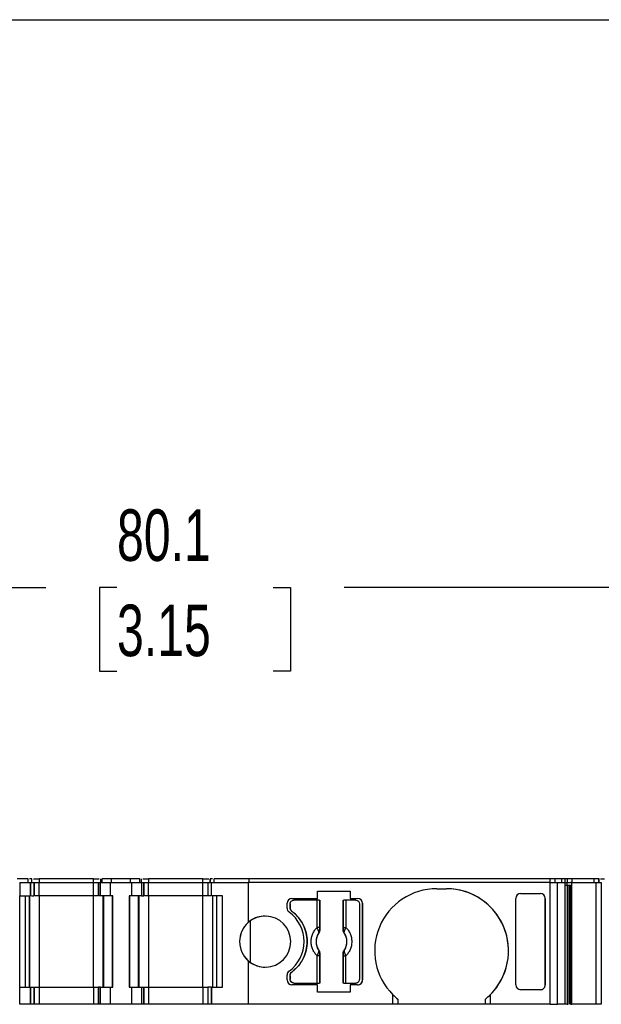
# Model space of a CAD drawing. Header units: millimetres. Extents: x 6 to 273, y 6 to 210.
# Tile 4 of 10: x 90 to 114, y 169 to 210. Entities that reach past the tile are written whole.
import ezdxf

# ---------------------------------------------------------------- set-up
doc = ezdxf.new("R2010")
doc.units = ezdxf.units.MM
doc.linetypes.add('SLD-Solid', pattern=[0])
doc.layers.add('DIMENSIONS', color=140, linetype='SLD-Solid', lineweight=25)
doc.layers.add('TEXT', color=140, linetype='SLD-Solid', lineweight=25)
doc.styles.add('SLDTEXTSTYLE0', font='TXT', dxfattribs={"width": 0.7})
doc.dimstyles.new('SLDDIMSTYLE0', dxfattribs={"dimtxt": 2.158008, "dimasz": 3.302, "dimexe": 0, "dimexo": 0.0625, "dimgap": 0.539502, "dimtad": 0, "dimtih": 1, "dimtoh": 1, "dimrnd": 1e-09, "dimzin": 12, "dimdsep": 46, "dimtxsty": 'SLDTEXTSTYLE0', "dimsah": 1, "dimcen": 0.09, "dimadec": 0, "dimazin": 3, "dimtfac": 1, "dimtofl": 0, "dimtmove": 0, "dimatfit": 3, "dimfxl": 0, "dimfrac": 2, "dimtolj": 1, "dimtzin": 12, "dimarcsym": 0})

# ---------------------------------------------------------------- blocks, each defined once
blk = doc.blocks.new('_D_4')
at = {"layer": 'DIMENSIONS'}
for p, q in [((57.914, 175.377), (57.914, 189.4)), ((138.002, 175.377), (138.002, 189.4)), ((57.914, 186.225), (90.734, 186.225)), ((93.658, 186.225), (92.933, 186.225)), ((92.933, 186.225), (92.933, 182.795)), ((100.071, 186.225), (100.795, 186.225)), ((100.795, 186.225), (100.795, 182.795)), ((138.002, 186.225), (102.995, 186.225)), ((92.933, 182.795), (93.658, 182.795)), ((100.795, 182.795), (100.071, 182.795))]:
    blk.add_line(p, q, dxfattribs=at)
for points in [[(57.914, 186.225), (61.216, 185.717), (61.216, 186.733)], [(138.002, 186.225), (134.7, 186.733), (134.7, 185.717)]]:
    blk.add_solid(points, dxfattribs=at)
at = {"layer": 'DIMENSIONS', "char_height": 2.1167, "attachment_point": 1, "style": 'SLDTEXTSTYLE0'}
for s, insert in [('80.1', (93.658, 189.437)), ('3.15', (93.658, 185.524))]:
    blk.add_mtext(s, dxfattribs=dict(at, insert=insert))

msp = doc.modelspace()

# ---------------------------------------------------------------- linework, layer by layer
for p, q in [((90.003, 174.257), (89.559, 174.257)), ((89.659, 174.107), (89.659, 173.557)), ((89.659, 174.107), (90.103, 174.107)), ((90.003, 174.107), (90.003, 174.257)), ((90.003, 174.107), (90.003, 174.257)), ((90.103, 173.557), (90.103, 174.107)), ((90.103, 174.107), (90.103, 173.557)), ((90.103, 174.107), (90.103, 174.107)), ((90.103, 174.107), (90.259, 174.107)), ((90.159, 174.107), (90.159, 174.257)), ((90.159, 174.107), (90.159, 174.257)), ((90.159, 174.107), (90.159, 174.122)), ((90.259, 173.557), (90.259, 174.107)), ((90.259, 174.107), (90.259, 173.557)), ((90.259, 174.107), (90.259, 174.107)), ((90.259, 173.557), (90.259, 174.107)), ((90.259, 174.107), (90.259, 174.107)), ((90.259, 174.107), (90.459, 174.107)), ((90.459, 174.257), (90.459, 174.107)), ((92.692, 174.257), (90.459, 174.257)), ((90.459, 173.557), (90.459, 174.107)), ((90.459, 174.107), (92.692, 174.107)), ((92.692, 174.107), (92.692, 174.257)), ((92.692, 173.557), (92.692, 174.107)), ((92.692, 174.107), (92.892, 174.107)), ((92.892, 174.107), (92.892, 173.557)), ((92.892, 174.107), (92.98, 174.107)), ((92.892, 173.557), (92.892, 174.107)), ((92.892, 174.107), (92.892, 174.107)), ((92.98, 173.557), (92.98, 174.107)), ((92.98, 174.107), (93.392, 174.107)), ((92.992, 174.107), (92.992, 174.257)), ((92.992, 174.107), (92.992, 174.257)), ((93.05, 174.107), (93.05, 174.257)), ((93.433, 174.257), (93.05, 174.257)), ((93.392, 173.557), (93.392, 174.107)), ((93.392, 174.107), (94.259, 174.107)), ((93.433, 174.107), (93.433, 174.257)), ((94.218, 174.257), (93.433, 174.257)), ((94.218, 174.107), (94.218, 174.257)), ((94.6, 174.257), (94.218, 174.257)), ((94.259, 174.107), (94.259, 173.557)), ((94.259, 174.107), (94.671, 174.107)), ((94.6, 174.107), (94.6, 174.257)), ((94.659, 174.107), (94.659, 174.257)), ((94.659, 174.107), (94.659, 174.257)), ((94.671, 174.107), (94.671, 173.557)), ((94.671, 174.107), (94.759, 174.107)), ((94.759, 173.557), (94.759, 174.107)), ((94.759, 174.107), (94.759, 173.557)), ((94.759, 174.107), (94.759, 174.107)), ((94.759, 174.107), (94.959, 174.107)), ((94.959, 174.257), (94.959, 174.107)), ((97.192, 174.257), (94.959, 174.257)), ((94.959, 173.557), (94.959, 174.107)), ((94.959, 174.107), (97.192, 174.107)), ((97.192, 174.107), (97.192, 174.257)), ((97.192, 173.557), (97.192, 174.107)), ((97.192, 174.107), (97.392, 174.107)), ((97.392, 174.107), (97.392, 173.557)), ((97.392, 174.107), (97.548, 174.107)), ((97.492, 174.107), (97.492, 174.257)), ((97.492, 174.257), (97.492, 174.107)), ((97.548, 173.557), (97.548, 174.107)), ((97.548, 174.107), (99.049, 174.107)), ((97.548, 173.557), (97.548, 174.107)), ((97.548, 174.107), (97.548, 174.107)), ((97.648, 174.107), (97.648, 174.257)), ((99.093, 174.257), (97.648, 174.257)), ((97.648, 174.107), (97.648, 174.257)), ((99.049, 174.107), (99.049, 172.465)), ((111.468, 174.107), (99.049, 174.107)), ((99.093, 174.107), (99.093, 174.257)), ((111.468, 174.257), (99.093, 174.257)), ((111.468, 174.107), (111.468, 174.257)), ((111.468, 169.107), (111.468, 174.107)), ((111.468, 174.107), (111.758, 174.107)), ((111.661, 174.107), (111.661, 174.257)), ((111.944, 174.257), (111.661, 174.257)), ((111.758, 169.107), (111.758, 174.107)), ((111.758, 174.107), (112.059, 174.107)), ((111.944, 174.107), (111.944, 174.257)), ((112.059, 174.107), (112.059, 169.107)), ((112.059, 174.107), (112.153, 174.107)), ((112.064, 174.257), (112.064, 174.107)), ((112.153, 174.107), (112.153, 174.007)), ((112.153, 174.107), (112.298, 174.107)), ((112.153, 174.007), (112.298, 174.007)), ((112.162, 174.007), (112.162, 169.107)), ((112.179, 174.107), (112.179, 174.257)), ((112.324, 174.257), (112.179, 174.257)), ((112.205, 169.107), (112.205, 174.007)), ((112.275, 169.107), (112.275, 174.007)), ((112.356, 174.107), (112.298, 174.107)), ((112.298, 174.007), (112.298, 169.107)), ((112.366, 174.257), (112.324, 174.257)), ((112.356, 169.107), (112.356, 174.107)), ((112.356, 174.107), (113.351, 174.107)), ((112.366, 174.107), (112.366, 174.257)), ((113.273, 174.257), (112.366, 174.257)), ((113.273, 174.107), (113.273, 174.257)), ((113.462, 174.257), (113.273, 174.257)), ((113.351, 169.107), (113.351, 174.107)), ((113.351, 174.107), (113.559, 174.107)), ((113.462, 174.107), (113.462, 174.257)), ((113.469, 174.107), (113.469, 174.257)), ((113.469, 174.107), (113.469, 174.257)), ((113.533, 174.257), (113.692, 174.257)), ((113.559, 174.107), (113.559, 169.107)), ((89.659, 173.557), (89.659, 173.557)), ((89.659, 169.807), (89.659, 173.557)), ((89.659, 173.557), (90.103, 173.557)), ((89.903, 169.807), (89.903, 173.557)), ((89.903, 169.807), (89.903, 173.557)), ((90.059, 173.557), (90.059, 169.807)), ((90.059, 169.807), (90.059, 173.557)), ((90.103, 173.557), (90.103, 173.557)), ((90.459, 173.557), (90.459, 169.807)), ((92.692, 173.557), (90.459, 173.557)), ((92.692, 169.807), (92.692, 173.557)), ((93.392, 173.557), (92.98, 173.557)), ((93.092, 169.807), (93.092, 173.557)), ((93.092, 173.557), (93.092, 169.807)), ((93.121, 169.807), (93.121, 173.557)), ((93.492, 173.557), (93.392, 173.557)), ((93.475, 169.807), (93.475, 173.557)), ((93.492, 169.807), (93.492, 173.557)), ((94.159, 173.557), (94.159, 169.807)), ((94.259, 173.557), (94.159, 173.557)), ((94.159, 173.557), (94.159, 169.807)), ((94.159, 173.557), (94.159, 173.557)), ((94.176, 173.557), (94.176, 169.807)), ((94.671, 173.557), (94.259, 173.557)), ((94.53, 173.557), (94.53, 169.807)), ((94.559, 173.557), (94.559, 169.807)), ((94.559, 169.807), (94.559, 173.557)), ((94.959, 173.557), (94.959, 169.807)), ((97.192, 173.557), (94.959, 173.557)), ((97.192, 169.807), (97.192, 173.557)), ((97.992, 173.557), (97.548, 173.557)), ((97.548, 173.557), (97.548, 173.557)), ((97.592, 169.807), (97.592, 173.557)), ((97.748, 173.557), (97.748, 169.807)), ((97.748, 173.557), (97.748, 169.807)), ((97.992, 169.807), (97.992, 173.557)), ((101.903, 173.457), (101.903, 173.757)), ((101.903, 173.757), (103.244, 173.757)), ((103.244, 173.757), (103.244, 173.457)), ((106.799, 173.857), (107.199, 173.857)), ((110.249, 173.657), (111.058, 173.657)), ((100.649, 173.057), (100.649, 173.257)), ((100.774, 173.232), (100.774, 173.082)), ((100.774, 173.082), (100.774, 173.232)), ((100.849, 173.457), (101.903, 173.457)), ((101.882, 173.382), (100.924, 173.382)), ((101.882, 172.269), (101.882, 173.382)), ((101.982, 173.382), (101.982, 172.269)), ((101.992, 173.382), (101.992, 172.159)), ((102.957, 172.159), (102.957, 173.382)), ((102.966, 172.269), (102.966, 173.382)), ((103.066, 173.382), (103.066, 172.269)), ((103.474, 173.382), (103.066, 173.382)), ((103.244, 173.457), (103.549, 173.457)), ((103.624, 173.232), (103.624, 170.132)), ((103.749, 173.257), (103.749, 170.107)), ((103.749, 173.257), (103.749, 173.257)), ((103.749, 170.107), (103.749, 173.257)), ((110.049, 169.908), (110.049, 173.457)), ((111.258, 173.457), (111.258, 169.908)), ((111.258, 169.908), (111.258, 173.457)), ((99.138, 172.536), (99.138, 170.829)), ((101.982, 172.269), (101.882, 172.269)), ((101.954, 172.045), (101.956, 172.045)), ((101.992, 172.159), (101.985, 172.161)), ((102.957, 172.159), (102.963, 172.161)), ((102.966, 172.269), (103.066, 172.269)), ((102.992, 172.045), (102.994, 172.045)), ((101.882, 169.982), (101.882, 171.096)), ((101.982, 171.096), (101.882, 171.096)), ((101.956, 171.32), (101.954, 171.319)), ((101.982, 171.096), (101.982, 169.982)), ((101.992, 171.206), (101.985, 171.204)), ((101.992, 171.206), (101.992, 169.982)), ((102.957, 169.982), (102.957, 171.206)), ((102.963, 171.204), (102.957, 171.206)), ((102.966, 169.982), (102.966, 171.096)), ((102.966, 171.096), (103.066, 171.096)), ((102.994, 171.319), (102.992, 171.32)), ((103.066, 169.982), (103.066, 171.096)), ((99.049, 170.9), (99.049, 169.107)), ((100.649, 170.107), (100.649, 170.308)), ((100.774, 170.282), (100.774, 170.132)), ((100.774, 170.132), (100.774, 170.282)), ((101.903, 169.907), (100.849, 169.907)), ((100.924, 169.982), (101.882, 169.982)), ((101.903, 169.607), (101.903, 169.907)), ((103.066, 169.982), (103.474, 169.982)), ((103.244, 169.907), (103.244, 169.607)), ((103.549, 169.907), (103.244, 169.907)), ((103.749, 170.107), (103.749, 170.107)), ((89.659, 169.107), (89.659, 169.807)), ((89.659, 169.807), (90.103, 169.807)), ((90.103, 169.107), (90.103, 169.807)), ((90.103, 169.807), (90.103, 169.107)), ((90.103, 169.807), (90.103, 169.807)), ((90.103, 169.807), (90.259, 169.807)), ((90.259, 169.107), (90.259, 169.807)), ((90.259, 169.807), (90.259, 169.107)), ((90.259, 169.807), (90.259, 169.807)), ((90.259, 169.807), (90.259, 169.107)), ((90.259, 169.807), (90.459, 169.807)), ((90.259, 169.214), (90.259, 169.807)), ((90.459, 169.807), (90.459, 169.107)), ((90.459, 169.807), (92.692, 169.807)), ((92.692, 169.807), (92.692, 169.107)), ((92.692, 169.807), (92.892, 169.807)), ((92.892, 169.807), (92.892, 169.107)), ((92.98, 169.807), (92.892, 169.807)), ((92.892, 169.107), (92.892, 169.807)), ((92.98, 169.107), (92.98, 169.807)), ((92.98, 169.807), (93.392, 169.807)), ((93.392, 169.107), (93.392, 169.807)), ((93.392, 169.807), (93.492, 169.807)), ((94.159, 169.807), (94.259, 169.807)), ((94.159, 169.807), (94.159, 169.807)), ((94.259, 169.807), (94.259, 169.107)), ((94.259, 169.807), (94.671, 169.807)), ((94.671, 169.807), (94.671, 169.107)), ((94.671, 169.807), (94.759, 169.807)), ((94.759, 169.107), (94.759, 169.807)), ((94.759, 169.807), (94.759, 169.107)), ((94.759, 169.807), (94.759, 169.807)), ((94.759, 169.807), (94.959, 169.807)), ((94.959, 169.807), (94.959, 169.107)), ((94.959, 169.807), (97.192, 169.807)), ((97.192, 169.807), (97.192, 169.107)), ((97.192, 169.807), (97.392, 169.807)), ((97.392, 169.807), (97.392, 169.107)), ((97.548, 169.807), (97.392, 169.807)), ((97.392, 169.807), (97.392, 169.107)), ((97.548, 169.807), (97.548, 169.107)), ((97.548, 169.807), (97.992, 169.807)), ((97.548, 169.107), (97.548, 169.807)), ((97.548, 169.807), (97.548, 169.807)), ((103.244, 169.607), (101.903, 169.607)), ((104.999, 169.107), (104.999, 169.501)), ((108.999, 169.501), (108.999, 169.107)), ((111.058, 169.707), (110.249, 169.707)), ((90.103, 169.107), (89.659, 169.107)), ((90.103, 169.107), (90.103, 169.107)), ((90.259, 169.107), (90.103, 169.107)), ((90.259, 169.107), (90.259, 169.107)), ((90.259, 169.107), (90.259, 169.107)), ((90.459, 169.107), (90.259, 169.107)), ((92.692, 169.107), (90.459, 169.107)), ((92.892, 169.107), (92.692, 169.107)), ((92.98, 169.107), (92.892, 169.107)), ((92.892, 169.107), (92.892, 169.107)), ((93.392, 169.107), (92.98, 169.107)), ((94.259, 169.107), (93.392, 169.107)), ((94.671, 169.107), (94.259, 169.107)), ((94.759, 169.107), (94.671, 169.107)), ((94.759, 169.107), (94.759, 169.107)), ((94.959, 169.107), (94.759, 169.107)), ((97.192, 169.107), (94.959, 169.107)), ((97.392, 169.107), (97.192, 169.107)), ((97.548, 169.107), (97.392, 169.107)), ((99.049, 169.107), (97.548, 169.107)), ((97.548, 169.107), (97.548, 169.107)), ((104.999, 169.107), (99.049, 169.107)), ((105.199, 169.107), (104.999, 169.107)), ((105.199, 169.322), (105.199, 169.107)), ((108.799, 169.107), (105.199, 169.107)), ((108.799, 169.107), (108.799, 169.322)), ((108.999, 169.107), (108.799, 169.107)), ((111.468, 169.107), (108.999, 169.107)), ((111.468, 169.107), (111.758, 169.107)), ((112.059, 169.107), (111.758, 169.107)), ((112.298, 169.107), (112.356, 169.107)), ((113.351, 169.107), (112.356, 169.107)), ((113.559, 169.107), (113.351, 169.107))]:
    msp.add_line(p, q)
for centre, radius, start, end in [((106.799, 171.307), 2.55, 90, 225.0991), ((107.199, 171.307), 2.55, 314.9009, 90), ((107.199, 171.307), 2.55, 308.8624, 90), ((100.849, 173.257), 0.2, 90, 180), ((103.549, 173.257), 0.2, 0, 90), ((103.549, 173.257), 0.2, 0, 90), ((99.749, 171.682), 1.05, 228.1897, 131.8103), ((99.749, 171.682), 1.05, 90, 125.5978), ((100.849, 173.057), 0.2, 180, 233.9681), ((99.849, 171.682), 1.5, 306.0319, 53.9681), ((99.749, 171.682), 1.05, 125.5978, 234.4022), ((99.749, 171.682), 1.05, 131.8103, 228.1897), ((102.474, 171.682), 0.634, 145.0833, 214.9167), ((101.921, 172.176), 0.066, 289.9615, 346.8945), ((103.027, 172.176), 0.066, 193.1055, 250.0385), ((102.474, 171.682), 0.634, 325.0833, 34.9167), ((101.921, 171.189), 0.066, 13.1055, 70.0385), ((103.027, 171.189), 0.066, 109.9615, 166.8945), ((99.749, 171.682), 1.05, 234.4022, 270), ((100.849, 170.308), 0.2, 126.0319, 180), ((100.849, 170.107), 0.2, 180, 269.9999), ((103.549, 170.107), 0.2, 270, 0), ((103.549, 170.107), 0.2, 269.9999, 0), ((106.799, 171.307), 2.55, 225.0991, 231.1376), ((107.199, 171.307), 2.55, 308.8624, 314.9009)]:
    msp.add_arc(centre, radius, start, end)
for centre, major_axis, start_param, end_param in [((110.249, 173.457), (0, -0.201), 3.141593, 4.712388), ((111.058, 173.457), (0, -0.201), 1.570797, 3.141593), ((110.249, 169.908), (0, 0.201), 1.570796, 3.141592), ((111.058, 169.908), (0, 0.201), 3.141592, 4.712389)]:
    msp.add_ellipse(centre, major_axis=major_axis, ratio=0.996195, start_param=start_param, end_param=end_param)
for points, knots in [([(90.159, 174.257), (90.157, 174.257), (90.152, 174.257), (90.119, 174.257), (90.085, 174.257), (90.068, 174.257)], [0, 0, 0, 0, 0.338387, 0.676773, 1, 1, 1, 1]), ([(90.223, 174.257), (90.231, 174.257), (90.258, 174.257), (90.343, 174.257), (90.42, 174.257), (90.459, 174.257)], [0, 0, 0, 0, 0.15391, 0.576955, 1, 1, 1, 1]), ([(92.692, 174.257), (92.731, 174.257), (92.808, 174.257), (92.893, 174.257), (92.92, 174.257), (92.928, 174.257)], [0, 0, 0, 0, 0.423044, 0.846089, 1, 1, 1, 1]), ([(94.723, 174.257), (94.731, 174.257), (94.758, 174.257), (94.843, 174.257), (94.92, 174.257), (94.959, 174.257)], [0, 0, 0, 0, 0.153911, 0.576956, 1, 1, 1, 1]), ([(97.192, 174.257), (97.231, 174.257), (97.308, 174.257), (97.393, 174.257), (97.42, 174.257), (97.428, 174.257)], [0, 0, 0, 0, 0.423045, 0.84609, 1, 1, 1, 1]), ([(97.583, 174.257), (97.566, 174.257), (97.532, 174.257), (97.499, 174.257), (97.494, 174.257), (97.492, 174.257)], [0, 0, 0, 0, 0.323181, 0.66159, 1, 1, 1, 1]), ([(111.661, 174.257), (111.65, 174.257), (111.624, 174.257), (111.555, 174.257), (111.512, 174.257), (111.468, 174.257)], [0, 0, 0, 0, 0.5, 0.5, 1, 1, 1, 1]), ([(112.064, 174.257), (112.061, 174.257), (112.055, 174.257), (112.037, 174.257), (112.011, 174.257), (111.972, 174.257), (111.937, 174.257), (111.919, 174.257)], [0, 0, 0, 0, 0.1671016, 0.3319461, 0.5003862, 0.7494426, 1, 1, 1, 1]), ([(112.059, 174.007), (112.068, 174.007), (112.095, 174.007), (112.13, 174.007), (112.153, 174.007)], [0, 0, 0, 0, 0.328188, 1, 1, 1, 1]), ([(90.139, 173.557), (90.149, 173.557), (90.181, 173.557), (90.22, 173.557), (90.253, 173.557), (90.257, 173.557), (90.259, 173.557)], [0, 0, 0, 0, 0.129248, 0.419499, 0.709749, 1, 1, 1, 1]), ([(90.459, 173.557), (90.433, 173.557), (90.381, 173.557), (90.32, 173.557), (90.299, 173.557), (90.291, 173.557)], [0, 0, 0, 0, 0.38308, 0.766161, 1, 1, 1, 1]), ([(92.86, 173.557), (92.852, 173.557), (92.83, 173.557), (92.77, 173.557), (92.718, 173.557), (92.692, 173.557)], [0, 0, 0, 0, 0.2337709, 0.6168855, 1, 1, 1, 1]), ([(92.98, 173.557), (92.971, 173.557), (92.953, 173.557), (92.931, 173.557), (92.911, 173.557), (92.895, 173.557), (92.893, 173.557), (92.892, 173.557)], [0, 0, 0, 0, 0.166556, 0.332331, 0.500193, 0.749367, 1, 1, 1, 1]), ([(94.959, 173.557), (94.933, 173.557), (94.881, 173.557), (94.82, 173.557), (94.799, 173.557), (94.791, 173.557)], [0, 0, 0, 0, 0.38308, 0.766161, 1, 1, 1, 1]), ([(97.392, 173.557), (97.391, 173.557), (97.39, 173.557), (97.378, 173.557), (97.36, 173.557), (97.326, 173.557), (97.271, 173.557), (97.218, 173.557), (97.192, 173.557)], [0, 0, 0, 0, 0.1272, 0.249746, 0.3727, 0.501075, 0.749743, 1, 1, 1, 1]), ([(97.512, 173.557), (97.502, 173.557), (97.47, 173.557), (97.431, 173.557), (97.398, 173.557), (97.394, 173.557), (97.392, 173.557)], [0, 0, 0, 0, 0.129252, 0.419501, 0.709751, 1, 1, 1, 1]), ([(100.774, 173.232), (100.774, 173.272), (100.79, 173.311), (100.846, 173.366), (100.885, 173.382), (100.924, 173.382)], [0, 0, 0, 0, 0.5, 0.5, 1, 1, 1, 1]), ([(100.774, 173.232), (100.775, 173.246), (100.777, 173.272), (100.792, 173.308), (100.821, 173.344), (100.865, 173.376), (100.904, 173.38), (100.924, 173.382)], [0, 0, 0, 0, 0.168224, 0.331133, 0.500763, 0.749586, 1, 1, 1, 1]), ([(101.982, 173.382), (101.98, 173.382), (101.968, 173.382), (101.932, 173.382), (101.907, 173.382), (101.882, 173.382)], [0, 0, 0, 0, 0.5, 0.5, 1, 1, 1, 1]), ([(103.066, 173.382), (103.041, 173.382), (103.016, 173.382), (102.98, 173.382), (102.968, 173.382), (102.966, 173.382)], [0, 0, 0, 0, 0.5, 0.5, 1, 1, 1, 1]), ([(103.474, 173.382), (103.513, 173.382), (103.552, 173.366), (103.608, 173.311), (103.624, 173.272), (103.624, 173.232)], [0, 0, 0, 0, 0.5, 0.5, 1, 1, 1, 1]), ([(100.774, 173.082), (100.775, 173.067), (100.777, 173.036), (100.794, 172.992), (100.819, 172.953), (100.842, 172.932), (100.854, 172.922)], [0, 0, 0, 0, 0.249233, 0.499959, 0.749241, 1, 1, 1, 1]), ([(100.854, 172.922), (100.842, 172.932), (100.819, 172.953), (100.794, 172.992), (100.777, 173.036), (100.775, 173.067), (100.774, 173.082)], [0, 0, 0, 0, 0.249233, 0.499959, 0.749241, 1, 1, 1, 1]), ([(100.854, 172.922), (100.886, 172.897), (100.949, 172.848), (101.036, 172.765), (101.116, 172.677), (101.188, 172.583), (101.254, 172.482), (101.35, 172.307), (101.447, 172.042), (101.487, 171.683), (101.447, 171.323), (101.336, 171.02), (101.192, 170.781), (101.04, 170.594), (100.916, 170.493), (100.854, 170.442)], [0, 0, 0, 0, 0.042112, 0.083729, 0.125101, 0.166484, 0.208132, 0.250294, 0.375098, 0.50009, 0.624895, 0.749887, 0.833557, 0.916248, 1, 1, 1, 1]), ([(100.854, 170.442), (100.886, 170.467), (100.949, 170.517), (101.036, 170.599), (101.116, 170.688), (101.188, 170.782), (101.254, 170.883), (101.35, 171.058), (101.447, 171.323), (101.487, 171.682), (101.447, 172.042), (101.336, 172.344), (101.192, 172.584), (101.04, 172.77), (100.916, 172.871), (100.854, 172.922)], [0, 0, 0, 0, 0.042112, 0.083729, 0.125101, 0.166484, 0.208132, 0.250294, 0.375098, 0.50009, 0.624895, 0.749887, 0.833557, 0.916248, 1, 1, 1, 1]), ([(101.882, 171.096), (101.864, 171.115), (101.829, 171.153), (101.782, 171.215), (101.742, 171.282), (101.694, 171.38), (101.652, 171.513), (101.635, 171.682), (101.652, 171.852), (101.702, 172.009), (101.778, 172.152), (101.848, 172.23), (101.882, 172.269)], [0, 0, 0, 0, 0.06027, 0.120056, 0.179893, 0.240314, 0.370015, 0.500128, 0.629829, 0.759943, 0.879871, 1, 1, 1, 1]), ([(101.956, 172.045), (101.941, 172.023), (101.913, 171.98), (101.882, 171.91), (101.858, 171.837), (101.845, 171.76), (101.84, 171.676), (101.846, 171.584), (101.869, 171.489), (101.905, 171.4), (101.939, 171.347), (101.956, 171.32)], [0, 0, 0, 0, 0.1010688, 0.2001027, 0.2986146, 0.398141, 0.5001727, 0.6266273, 0.7560165, 0.877292, 1, 1, 1, 1]), ([(101.943, 172.114), (101.939, 172.123), (101.93, 172.144), (101.914, 172.182), (101.897, 172.225), (101.887, 172.254), (101.882, 172.269)], [0, 0, 0, 0, 0.220475, 0.499075, 0.748119, 1, 1, 1, 1]), ([(101.954, 172.045), (101.956, 172.051), (101.958, 172.06), (101.956, 172.078), (101.951, 172.096), (101.946, 172.108), (101.943, 172.114)], [0, 0, 0, 0, 0.306881, 0.575882, 0.806979, 1, 1, 1, 1]), ([(101.985, 172.161), (101.984, 172.145), (101.983, 172.103), (101.965, 172.067), (101.954, 172.045)], [0, 0, 0, 0, 0.389276, 1, 1, 1, 1]), ([(101.992, 172.159), (101.991, 172.145), (101.989, 172.118), (101.977, 172.079), (101.963, 172.056), (101.956, 172.045)], [0, 0, 0, 0, 0.335719, 0.664281, 1, 1, 1, 1]), ([(101.982, 172.269), (101.982, 172.249), (101.982, 172.21), (101.984, 172.177), (101.985, 172.161)], [0, 0, 0, 0, 0.5214849, 1, 1, 1, 1]), ([(102.992, 172.045), (102.985, 172.056), (102.971, 172.079), (102.959, 172.118), (102.957, 172.145), (102.957, 172.159)], [0, 0, 0, 0, 0.335719, 0.664281, 1, 1, 1, 1]), ([(102.963, 172.161), (102.964, 172.171), (102.965, 172.192), (102.966, 172.229), (102.966, 172.255), (102.966, 172.269)], [0, 0, 0, 0, 0.317222, 0.645084, 1, 1, 1, 1]), ([(102.994, 172.045), (102.988, 172.057), (102.976, 172.078), (102.967, 172.111), (102.963, 172.138), (102.963, 172.154), (102.963, 172.161)], [0, 0, 0, 0, 0.332097, 0.61117, 0.833934, 1, 1, 1, 1]), ([(102.992, 171.32), (103.007, 171.342), (103.035, 171.385), (103.066, 171.455), (103.09, 171.528), (103.103, 171.604), (103.109, 171.689), (103.102, 171.781), (103.079, 171.875), (103.043, 171.965), (103.009, 172.018), (102.992, 172.045)], [0, 0, 0, 0, 0.101069, 0.200103, 0.298615, 0.398141, 0.500173, 0.626627, 0.756016, 0.877292, 1, 1, 1, 1]), ([(103.066, 172.269), (103.084, 172.25), (103.119, 172.212), (103.166, 172.149), (103.206, 172.083), (103.254, 171.985), (103.296, 171.852), (103.313, 171.683), (103.296, 171.513), (103.246, 171.355), (103.17, 171.212), (103.1, 171.135), (103.066, 171.096)], [0, 0, 0, 0, 0.06027, 0.120056, 0.179893, 0.240314, 0.370015, 0.500128, 0.629829, 0.759943, 0.879871, 1, 1, 1, 1]), ([(101.954, 171.319), (101.96, 171.308), (101.972, 171.287), (101.981, 171.254), (101.985, 171.227), (101.985, 171.211), (101.985, 171.204)], [0, 0, 0, 0, 0.332097, 0.61117, 0.833934, 1, 1, 1, 1]), ([(101.956, 171.32), (101.963, 171.308), (101.977, 171.286), (101.989, 171.246), (101.991, 171.219), (101.992, 171.206)], [0, 0, 0, 0, 0.335719, 0.664281, 1, 1, 1, 1]), ([(101.985, 171.204), (101.984, 171.194), (101.983, 171.173), (101.982, 171.135), (101.982, 171.109), (101.982, 171.096)], [0, 0, 0, 0, 0.317222, 0.645084, 1, 1, 1, 1]), ([(102.957, 171.206), (102.957, 171.219), (102.959, 171.246), (102.971, 171.286), (102.985, 171.308), (102.992, 171.32)], [0, 0, 0, 0, 0.3357194, 0.6642806, 1, 1, 1, 1]), ([(102.963, 171.204), (102.964, 171.22), (102.965, 171.262), (102.983, 171.298), (102.994, 171.319)], [0, 0, 0, 0, 0.389276, 1, 1, 1, 1]), ([(102.966, 171.096), (102.966, 171.116), (102.966, 171.155), (102.964, 171.188), (102.963, 171.204)], [0, 0, 0, 0, 0.521485, 1, 1, 1, 1]), ([(102.994, 171.319), (102.992, 171.314), (102.99, 171.304), (102.992, 171.286), (102.997, 171.269), (103.002, 171.256), (103.005, 171.251)], [0, 0, 0, 0, 0.306881, 0.575882, 0.806979, 1, 1, 1, 1]), ([(100.774, 170.282), (100.775, 170.298), (100.777, 170.329), (100.794, 170.372), (100.819, 170.412), (100.842, 170.432), (100.854, 170.442)], [0, 0, 0, 0, 0.2492334, 0.4999587, 0.7492415, 1, 1, 1, 1]), ([(100.924, 169.982), (100.885, 169.982), (100.846, 169.999), (100.79, 170.054), (100.774, 170.093), (100.774, 170.132)], [0, 0, 0, 0, 0.5, 0.5, 1, 1, 1, 1]), ([(100.924, 169.982), (100.911, 169.983), (100.885, 169.985), (100.848, 170.001), (100.812, 170.029), (100.78, 170.073), (100.776, 170.113), (100.774, 170.132)], [0, 0, 0, 0, 0.168224, 0.331133, 0.500763, 0.749586, 1, 1, 1, 1]), ([(101.882, 169.982), (101.907, 169.982), (101.932, 169.982), (101.968, 169.982), (101.98, 169.982), (101.982, 169.982)], [0, 0, 0, 0, 0.5, 0.5, 1, 1, 1, 1]), ([(102.966, 169.982), (102.968, 169.982), (102.98, 169.982), (103.016, 169.982), (103.041, 169.982), (103.066, 169.982)], [0, 0, 0, 0, 0.5, 0.5, 1, 1, 1, 1]), ([(103.474, 169.982), (103.487, 169.983), (103.513, 169.985), (103.55, 170.001), (103.586, 170.029), (103.618, 170.073), (103.622, 170.113), (103.624, 170.132)], [0, 0, 0, 0, 0.168224, 0.331133, 0.500763, 0.749586, 1, 1, 1, 1]), ([(112.162, 169.107), (112.154, 169.107), (112.138, 169.107), (112.1, 169.107), (112.069, 169.107), (112.059, 169.107)], [0, 0, 0, 0, 0.413144, 0.826289, 1, 1, 1, 1])]:
    msp.add_open_spline(points, degree=3, knots=knots)
for points in [[(112.179, 174.257), (112.122, 174.257), (112.075, 174.257), (112.064, 174.257)], [(113.469, 174.257), (113.469, 174.257), (113.467, 174.257), (113.462, 174.257)], [(94.671, 173.557), (94.727, 173.557), (94.759, 173.557), (94.759, 173.557)], [(102.994, 172.045), (102.987, 172.061), (102.991, 172.083), (103.005, 172.114)], [(103.005, 172.114), (103.024, 172.156), (103.047, 172.213), (103.066, 172.269)], [(101.943, 171.251), (101.924, 171.209), (101.901, 171.152), (101.882, 171.096)], [(101.954, 171.319), (101.961, 171.304), (101.957, 171.281), (101.943, 171.251)], [(103.066, 171.096), (103.047, 171.152), (103.024, 171.209), (103.005, 171.251)], [(100.774, 170.282), (100.774, 170.344), (100.805, 170.405), (100.854, 170.442)], [(112.162, 169.107), (112.166, 169.107), (112.183, 169.107), (112.205, 169.107)]]:
    msp.add_open_spline(points, degree=3)
at = {"layer": 'TEXT'}
msp.add_line((6.35, 209.55), (273.05, 209.55), dxfattribs=at)

# ---------------------------------------------------------------- dimensions: what is measured, and where the dimension line sits
at = {"layer": 'DIMENSIONS'}
dim = msp.add_linear_dim(base=(138.002, 186.225), p1=(57.914, 174.107), p2=(138.002, 174.107), angle=360, dimstyle='SLDDIMSTYLE0', dxfattribs=at)
dim.commit()
dim.dimension.update_dxf_attribs({"geometry": '_D_4', "text_midpoint": (96.864, 186.225), "dimtype": 160})

doc.saveas('drawing.dxf')
